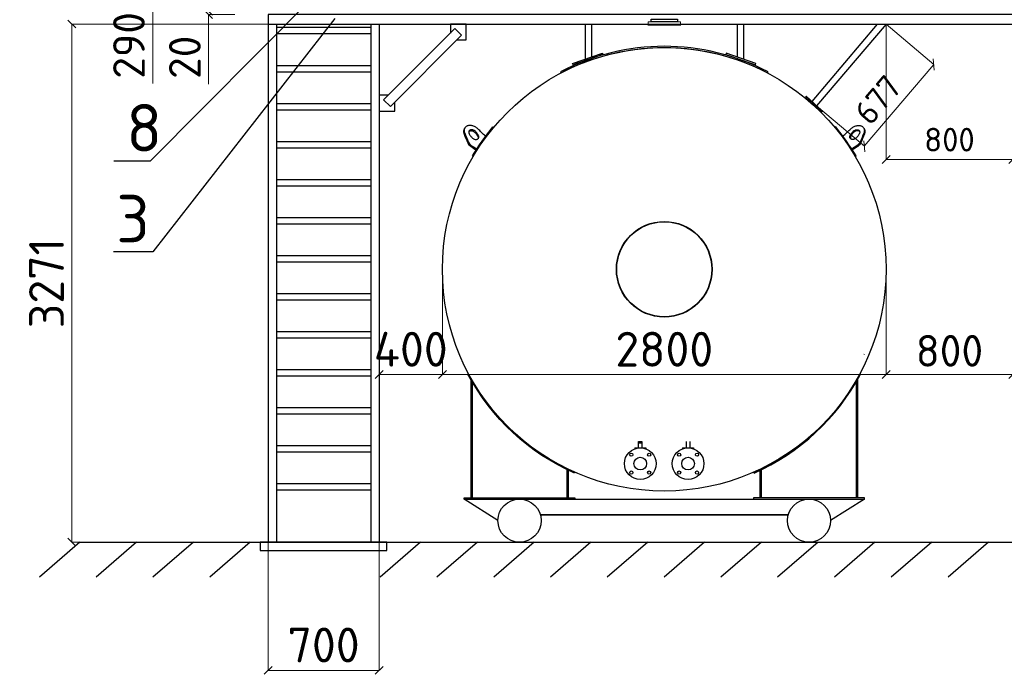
# Model space of a CAD drawing. Header units: millimetres. Extents: x -34827 to 118056, y 11959 to 116489.
# Tile 5 of 105: x -28879 to -22665, y 85138 to 89270. Entities that reach past the tile are written whole.
import ezdxf
from ezdxf import colors
from ezdxf.entities.mleader import LeaderData, LeaderLine
from ezdxf.math import Vec2, Vec3

# ---------------------------------------------------------------- set-up
doc = ezdxf.new("R2010")
doc.units = ezdxf.units.MM
doc.linetypes.add('K5LT32775', pattern=[0])
for name, color, linetype in [('SV-DIM-MECH', 7, 'Continuous'), ('Основные', 7, 'Continuous'), ('Резервуар', 7, 'Continuous')]:
    doc.layers.add(name, color=color, linetype=linetype)
doc.layers.add('Размеры', color=7, linetype='Continuous', lineweight=15)
doc.styles.get("Standard").update_dxf_attribs({"font": 'isocpeur.ttf'})
doc.styles.add('Геннадий 1000', font='isocpeur.ttf', dxfattribs={"height": 300})
doc.dimstyles.new('Размер 1000', dxfattribs={"dimtxt": 300, "dimasz": 50, "dimexe": 0.18, "dimexo": 0.0625, "dimgap": 50, "dimtad": 1, "dimdec": 0, "dimrnd": 1, "dimzin": 0, "dimdsep": 46, "dimtxsty": 'Standard', "dimblk": 'OBLIQUE', "dimcen": -0.09, "dimclrd": 5, "dimclre": 5, "dimclrt": 5, "dimadec": 0, "dimazin": 0, "dimtfac": 1, "dimtdec": 0, "dimtofl": 0, "dimtmove": 0, "dimatfit": 3, "dimldrblk": 'OBLIQUE', "dimfxl": 1, "dimtolj": 1, "dimtzin": 0, "dimlwd": 13, "dimlwe": 13, "dimarcsym": 0})

# ---------------------------------------------------------------- blocks, each defined once
blk = doc.blocks.new('_Oblique')
at = {"color": 0, "linetype": 'ByBlock', "lineweight": -2}
blk.add_line((-0.5, -0.5), (0.5, 0.5), dxfattribs=at)
blk = doc.blocks.new('*D236')
at = {"layer": 'Defpoints', "color": 0, "transparency": 16777216}
for p in [(-26211.3657129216, 87694.69523416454), (-23411.36571292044, 87694.69523416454), (-23411.36571292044, 87030.05130912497)]:
    blk.add_point(p, dxfattribs=at)
at = {"layer": 'Размеры', "color": 5, "lineweight": 13, "transparency": 16777216}
for p, q in [((-26211.3657129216, 87694.63273416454), (-26211.3657129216, 87029.87130912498)), ((-23411.36571292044, 87694.63273416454), (-23411.36571292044, 87029.87130912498)), ((-26211.3657129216, 87030.05130912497), (-23411.36571292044, 87030.05130912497))]:
    blk.add_line(p, q, dxfattribs=at)
at = {"layer": 'Размеры', "color": 5, "lineweight": 13, "transparency": 16777216, "xscale": 50, "yscale": 50, "zscale": 50, "rotation": 180}
blk.add_blockref('_Oblique', (-26211.3657129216, 87030.05130912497), dxfattribs=at)
at = {"layer": 'Размеры', "color": 5, "lineweight": 13, "transparency": 16777216, "xscale": 50, "yscale": 50, "zscale": 50}
blk.add_blockref('_Oblique', (-23411.36571292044, 87030.05130912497), dxfattribs=at)
at = {"layer": 'Размеры', "color": 5, "transparency": 16777216, "insert": (-24811.36571292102, 87190.05130912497), "char_height": 220, "attachment_point": 5}
blk.add_mtext('\\A1;2800', dxfattribs=at)
blk = doc.blocks.new('*D166')
at = {"layer": 'Defpoints', "color": 0, "transparency": 16777216}
for p in [(-26211.36571292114, 87694.69523416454), (-26611.36571292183, 87607.18382189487), (-26611.36571292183, 87030.05130912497)]:
    blk.add_point(p, dxfattribs=at)
at = {"layer": 'Размеры', "color": 5, "lineweight": 13, "transparency": 16777216}
for p, q in [((-26211.36571292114, 87694.63273416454), (-26211.36571292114, 87029.87130912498)), ((-26611.36571292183, 87607.12132189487), (-26611.36571292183, 87029.87130912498)), ((-26211.36571292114, 87030.05130912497), (-26611.36571292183, 87030.05130912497))]:
    blk.add_line(p, q, dxfattribs=at)
at = {"layer": 'Размеры', "color": 5, "lineweight": 13, "transparency": 16777216, "xscale": 50, "yscale": 50, "zscale": 50, "rotation": 180}
blk.add_blockref('_Oblique', (-26611.36571292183, 87030.05130912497), dxfattribs=at)
at = {"layer": 'Размеры', "color": 5, "lineweight": 13, "transparency": 16777216, "xscale": 50, "yscale": 50, "zscale": 50}
blk.add_blockref('_Oblique', (-26211.36571292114, 87030.05130912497), dxfattribs=at)
at = {"layer": 'Размеры', "color": 5, "transparency": 16777216, "insert": (-26411.36571292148, 87190.05130912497), "char_height": 220, "attachment_point": 5}
blk.add_mtext('\\A1;400', dxfattribs=at)
blk = doc.blocks.new('*D167')
at = {"layer": 'Defpoints', "color": 0, "transparency": 16777216}
for p in [(-27311.36571292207, 85971.68382189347), (-26611.36571292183, 85971.68382189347), (-26611.36571292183, 85163.26336462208)]:
    blk.add_point(p, dxfattribs=at)
at = {"layer": 'Размеры', "color": 5, "lineweight": 13, "transparency": 16777216}
for p, q in [((-27311.36571292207, 85971.62132189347), (-27311.36571292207, 85163.08336462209)), ((-26611.36571292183, 85971.62132189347), (-26611.36571292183, 85163.08336462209)), ((-27311.36571292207, 85163.26336462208), (-26611.36571292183, 85163.26336462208))]:
    blk.add_line(p, q, dxfattribs=at)
at = {"layer": 'Размеры', "color": 5, "lineweight": 13, "transparency": 16777216, "xscale": 50, "yscale": 50, "zscale": 50, "rotation": 180}
blk.add_blockref('_Oblique', (-27311.36571292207, 85163.26336462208), dxfattribs=at)
at = {"layer": 'Размеры', "color": 5, "lineweight": 13, "transparency": 16777216, "xscale": 50, "yscale": 50, "zscale": 50}
blk.add_blockref('_Oblique', (-26611.36571292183, 85163.26336462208), dxfattribs=at)
at = {"layer": 'Размеры', "color": 5, "transparency": 16777216, "insert": (-26961.36571292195, 85323.26336462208), "char_height": 220, "attachment_point": 5}
blk.add_mtext('\\A1;700', dxfattribs=at)
blk = doc.blocks.new('_None')
blk = doc.blocks.new('*D170')
at = {"layer": 'Defpoints', "color": 0, "transparency": 16777216}
for p in [(-27143.01890342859, 89687.68382189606), (-28039.80934742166, 89397.6838218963), (-27271.36571292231, 89397.6838218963)]:
    blk.add_point(p, dxfattribs=at)
at = {"layer": 'Размеры', "color": 5, "lineweight": 13, "transparency": 16777216}
for p, q in [((-27143.08140342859, 89687.68382189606), (-28039.98934742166, 89687.68382189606)), ((-28039.80934742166, 89687.68382189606), (-28039.80934742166, 89397.6838218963)), ((-27271.42821292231, 89397.6838218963), (-28039.98934742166, 89397.6838218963)), ((-28039.80934742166, 89397.6838218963), (-28039.80934742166, 88867.68382189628))]:
    blk.add_line(p, q, dxfattribs=at)
at = {"layer": 'Размеры', "color": 5, "lineweight": 13, "transparency": 16777216, "xscale": 50, "yscale": 50, "zscale": 50}
for p, rotation in [((-28039.80934742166, 89687.68382189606), 90), ((-28039.80934742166, 89397.6838218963), 270)]:
    blk.add_blockref('_Oblique', p, dxfattribs=dict(at, rotation=rotation))
at = {"layer": 'Размеры', "color": 5, "transparency": 16777216, "insert": (-28189.80934742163, 89107.68382189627), "char_height": 200, "attachment_point": 5, "rotation": 90}
blk.add_mtext('\\A1;290', dxfattribs=at)
blk = doc.blocks.new('*D171')
at = {"color": 5, "lineweight": 13, "transparency": 16777216}
for p, q in [((-27311.42821292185, 89242.68382189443), (-28550.39482981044, 89242.68382189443)), ((-28550.21482981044, 89242.68382189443), (-28550.21482981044, 85971.6838218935)), ((-27311.42821292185, 85971.6838218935), (-28550.39482981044, 85971.6838218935))]:
    blk.add_line(p, q, dxfattribs=at)
at = {"layer": 'Defpoints', "color": 0, "transparency": 16777216}
for p in [(-27311.36571292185, 89242.68382189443), (-28550.21482981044, 85971.6838218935), (-27311.36571292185, 85971.6838218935)]:
    blk.add_point(p, dxfattribs=at)
at = {"color": 5, "lineweight": 13, "transparency": 16777216, "xscale": 50, "yscale": 50, "zscale": 50}
for p, rotation in [((-28550.21482981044, 89242.68382189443), 90), ((-28550.21482981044, 85971.6838218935), 270)]:
    blk.add_blockref('_Oblique', p, dxfattribs=dict(at, rotation=rotation))
at = {"color": 5, "transparency": 16777216, "insert": (-28710.21482981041, 87607.18382189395), "char_height": 220, "attachment_point": 5, "rotation": 90}
blk.add_mtext('\\A1;3271', dxfattribs=at)
blk = doc.blocks.new('*D196')
at = {"layer": 'Defpoints', "color": 0, "transparency": 16777216}
for p in [(-27687.05939879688, 89302.6838218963), (-27522.27713933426, 89322.6838218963), (-27522.27713933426, 89302.6838218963)]:
    blk.add_point(p, dxfattribs=at)
at = {"layer": 'SV-DIM-MECH', "color": 5, "lineweight": 13, "transparency": 16777216}
for p, q in [((-27687.05939879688, 89322.6838218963), (-27687.05939879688, 89372.6838218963)), ((-27522.33963933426, 89322.6838218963), (-27687.23939879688, 89322.6838218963)), ((-27522.33963933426, 89302.6838218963), (-27687.23939879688, 89302.6838218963)), ((-27687.05939879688, 89302.6838218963), (-27687.05939879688, 88862.6838218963))]:
    blk.add_line(p, q, dxfattribs=at)
at = {"layer": 'SV-DIM-MECH', "color": 5, "lineweight": 13, "transparency": 16777216, "xscale": 50, "yscale": 50, "zscale": 50}
for p, rotation in [((-27687.05939879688, 89322.6838218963), 270), ((-27687.05939879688, 89302.6838218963), 90)]:
    blk.add_blockref('_Oblique', p, dxfattribs=dict(at, rotation=rotation))
at = {"layer": 'SV-DIM-MECH', "color": 5, "transparency": 16777216, "insert": (-27837.05939879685, 89032.68382189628), "char_height": 200, "attachment_point": 5, "rotation": 90}
blk.add_mtext('\\A1;20', dxfattribs=at)
blk = doc.blocks.new('*D251')
at = {"layer": 'Defpoints', "color": 0, "transparency": 16777216}
for p in [(-23411.36571292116, 87694.69523416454), (-22611.36571292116, 87694.69523416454), (-22611.36571292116, 87030.05130912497)]:
    blk.add_point(p, dxfattribs=at)
at = {"layer": 'SV-DIM-MECH', "color": 5, "lineweight": 13, "transparency": 16777216}
for p, q in [((-23411.36571292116, 87694.63273416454), (-23411.36571292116, 87029.87130912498)), ((-22611.36571292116, 87694.63273416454), (-22611.36571292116, 87029.87130912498)), ((-23411.36571292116, 87030.05130912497), (-22611.36571292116, 87030.05130912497))]:
    blk.add_line(p, q, dxfattribs=at)
at = {"layer": 'SV-DIM-MECH', "color": 5, "lineweight": 13, "transparency": 16777216, "xscale": 50, "yscale": 50, "zscale": 50, "rotation": 180}
blk.add_blockref('_Oblique', (-23411.36571292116, 87030.05130912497), dxfattribs=at)
at = {"layer": 'SV-DIM-MECH', "color": 5, "lineweight": 13, "transparency": 16777216, "xscale": 50, "yscale": 50, "zscale": 50}
blk.add_blockref('_Oblique', (-22611.36571292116, 87030.05130912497), dxfattribs=at)
at = {"layer": 'SV-DIM-MECH', "color": 5, "transparency": 16777216, "insert": (-23011.36571292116, 87180.05130912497), "char_height": 200, "attachment_point": 5}
blk.add_mtext('\\A1;800', dxfattribs=at)
blk = doc.blocks.new('*D234')
at = {"layer": 'Defpoints', "color": 0, "transparency": 16777216}
for p in [(-23411.36571292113, 89242.68382189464), (-23110.42956208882, 88987.21312652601), (-23849.60264299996, 88726.45500472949)]:
    blk.add_point(p, dxfattribs=at)
at = {"layer": 'SV-DIM-MECH', "color": 5, "lineweight": 13, "transparency": 16777216}
for p, q in [((-23411.31806632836, 89242.64337375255), (-23110.29233990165, 88987.09663587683)), ((-23548.66649216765, 88470.98430936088), (-23110.42956208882, 88987.21312652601)), ((-23849.5549964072, 88726.4145565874), (-23548.52926998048, 88470.86781871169))]:
    blk.add_line(p, q, dxfattribs=at)
at = {"layer": 'SV-DIM-MECH', "color": 5, "lineweight": 13, "transparency": 16777216, "xscale": 50, "yscale": 50, "zscale": 50}
for p, rotation in [((-23110.42956208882, 88987.21312652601), 49.67140919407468), ((-23548.66649216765, 88470.98430936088), 229.6714091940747)]:
    blk.add_blockref('_Oblique', p, dxfattribs=dict(at, rotation=rotation))
at = {"layer": 'SV-DIM-MECH', "color": 5, "transparency": 16777216, "insert": (-23463.62113149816, 88764.31352193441), "char_height": 150, "attachment_point": 5, "rotation": 49.671409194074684}
blk.add_mtext('\\A1;677', dxfattribs=at)
blk = doc.blocks.new('*D235')
at = {"layer": 'Defpoints', "color": 0, "transparency": 16777216}
for p in [(-23411.36571292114, 89242.68382189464), (-22611.3657129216, 89242.68382189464), (-22611.3657129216, 88387.81261419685)]:
    blk.add_point(p, dxfattribs=at)
at = {"layer": 'SV-DIM-MECH', "color": 5, "lineweight": 13, "transparency": 16777216}
for p, q in [((-23411.36571292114, 89242.62132189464), (-23411.36571292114, 88387.63261419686)), ((-22611.3657129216, 89242.62132189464), (-22611.3657129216, 88387.63261419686)), ((-23411.36571292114, 88387.81261419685), (-22611.3657129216, 88387.81261419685))]:
    blk.add_line(p, q, dxfattribs=at)
at = {"layer": 'SV-DIM-MECH', "color": 5, "lineweight": 13, "transparency": 16777216, "xscale": 50, "yscale": 50, "zscale": 50, "rotation": 180}
blk.add_blockref('_Oblique', (-23411.36571292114, 88387.81261419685), dxfattribs=at)
at = {"layer": 'SV-DIM-MECH', "color": 5, "lineweight": 13, "transparency": 16777216, "xscale": 50, "yscale": 50, "zscale": 50}
blk.add_blockref('_Oblique', (-22611.3657129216, 88387.81261419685), dxfattribs=at)
at = {"layer": 'SV-DIM-MECH', "color": 5, "transparency": 16777216, "insert": (-23011.36571292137, 88512.81261419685), "char_height": 150, "attachment_point": 5}
blk.add_mtext('\\A1;800', dxfattribs=at)

msp = doc.modelspace()

# ---------------------------------------------------------------- linework, layer by layer
at = {"lineweight": 30}
for p, q in [((-27311.36571292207, 89242.6838218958), (-27311.36571292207, 85971.68382189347)), ((-27259.36571292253, 89242.6838218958), (-27259.3657129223, 85971.68382189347)), ((-26663.3657129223, 89242.6838218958), (-26663.36571292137, 85971.68382189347)), ((-26611.36571292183, 89242.6838218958), (-26611.36571292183, 85971.68382189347)), ((-23467.93425541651, 89242.68382189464), (-23878.992567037, 88753.63362318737)), ((-23411.3657129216, 89242.68382189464), (-23849.60264299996, 88726.4550047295)), ((-27259.3657129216, 89221.78082426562), (-26663.36571292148, 89221.78082426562)), ((-27259.3657129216, 89181.78082426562), (-26663.36571292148, 89181.78082426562)), ((-27259.3657129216, 88981.78082426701), (-26663.36571292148, 88981.78082426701)), ((-27259.3657129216, 88941.78082426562), (-26663.36571292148, 88941.78082426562)), ((-27259.3657129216, 88741.78082426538), (-26663.36571292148, 88741.78082426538)), ((-23920.4937313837, 88781.18319373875), (-23819.35382886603, 88687.65308396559)), ((-23920.26555149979, 88780.97218216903), (-23914.63937639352, 88786.5983572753)), ((-23914.86755627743, 88786.80936884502), (-23813.72765375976, 88693.2792590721)), ((-27259.3657129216, 88701.78082426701), (-26663.36571292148, 88701.78082426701)), ((-23819.35382886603, 88687.65308396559), (-23813.72765375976, 88693.2792590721)), ((-27259.3657129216, 88501.78082426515), (-26663.36571292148, 88501.78082426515)), ((-27259.3657129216, 88461.78082426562), (-26663.36571292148, 88461.78082426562)), ((-27259.3657129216, 88261.78082426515), (-26663.36571292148, 88261.78082426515)), ((-27259.3657129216, 88221.78082426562), (-26663.36571292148, 88221.78082426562)), ((-27259.3657129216, 88021.78082426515), (-26663.36571292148, 88021.78082426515)), ((-27259.3657129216, 87981.78082426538), (-26663.36571292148, 87981.78082426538)), ((-27259.3657129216, 87781.78082426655), (-26663.36571292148, 87781.78082426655)), ((-27259.3657129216, 87741.78082426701), (-26663.36571292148, 87741.78082426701)), ((-27259.3657129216, 87541.78082426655), (-26663.36571292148, 87541.78082426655)), ((-27259.3657129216, 87501.78082426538), (-26663.36571292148, 87501.78082426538)), ((-27259.3657129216, 87301.78082426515), (-26663.36571292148, 87301.78082426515)), ((-27259.3657129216, 87261.78082426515), (-26663.36571292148, 87261.78082426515)), ((-27259.3657129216, 87061.78082426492), (-26663.36571292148, 87061.78082426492)), ((-27259.3657129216, 87021.78082426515), (-26663.36571292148, 87021.78082426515)), ((-27259.3657129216, 86821.78082426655), (-26663.36571292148, 86821.78082426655)), ((-27259.3657129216, 86781.78082426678), (-26663.36571292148, 86781.78082426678)), ((-27259.3657129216, 86581.78082426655), (-26663.36571292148, 86581.78082426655)), ((-27259.3657129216, 86541.78082426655), (-26663.36571292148, 86541.78082426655)), ((-27259.3657129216, 86341.78082426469), (-26663.36571292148, 86341.78082426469)), ((-27259.3657129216, 86301.78082426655), (-26663.36571292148, 86301.78082426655))]:
    msp.add_line(p, q, dxfattribs=at)
for points in [[(-18711.3657129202, 89302.6838218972), (-27311.36571292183, 89302.68382189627), (-27311.36571292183, 89242.6838218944), (-18711.3657129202, 89242.68382189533)], [(-28499.80032581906, 85971.68382189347), (-28755.30899148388, 85750.62507564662)], [(-28141.36706616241, 85971.68382189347), (-28396.87573182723, 85750.62507564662)], [(-27782.93380650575, 85971.68382189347), (-28038.44247216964, 85750.62507564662)], [(-27424.50054684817, 85971.68382189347), (-27680.00921251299, 85750.62507564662)], [(-26349.20076787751, 85971.68382189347), (-26604.70943354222, 85750.62507564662)], [(-25990.76750822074, 85971.68382189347), (-26246.27617388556, 85750.62507564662)], [(-25632.33424856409, 85971.68382189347), (-25887.84291422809, 85750.62507564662)], [(-25273.90098890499, 85971.6838218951), (-25529.40965457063, 85750.62507564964)], [(-24915.46772924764, 85971.6838218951), (-25170.97639491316, 85750.62507564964)], [(-24557.03446959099, 85971.6838218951), (-24812.54313525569, 85750.62507564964)], [(-24198.60120993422, 85971.6838218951), (-24454.10987559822, 85750.62507564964)], [(-23840.16795027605, 85971.6838218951), (-24095.67661594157, 85750.62507564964)], [(-23481.7346906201, 85971.6838218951), (-23737.2433562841, 85750.62507564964)], [(-23123.30143096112, 85971.68382189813), (-23378.81009662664, 85750.62507565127)], [(-22764.86817130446, 85971.68382189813), (-23020.37683696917, 85750.62507565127)]]:
    msp.add_lwpolyline(points, dxfattribs=at)
at = {"color": 6}
msp.add_lwpolyline([(-24911.36571291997, 89240.57255476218), (-24911.36571291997, 89234.58111377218)], dxfattribs=at)
msp.add_lwpolyline([(-24894.69904951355, 89272.21782390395), (-24728.03238284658, 89272.21782390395), (-24728.03238284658, 89255.55115723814), (-24894.69904951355, 89255.55115723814)], close=True, dxfattribs=at)
msp.add_lwpolyline([(-26561.36571292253, 85919.68382189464), (-26561.36571292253, 85971.68382189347), (-27361.36571292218, 85971.68382189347), (-27361.36571292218, 85919.68382189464)], close=True)
at = {"layer": 'Размеры', "lineweight": 30}
for points in [[(-26118.93930605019, 89142.6838218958), (-26061.36571292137, 89142.6838218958), (-26061.36571292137, 89242.6838218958), (-26161.36571292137, 89242.6838218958), (-26161.36571292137, 89185.1102287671)], [(-26553.79211979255, 88792.6838218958), (-26611.36571292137, 88792.6838218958), (-26611.36571292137, 88692.6838218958), (-26511.36571292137, 88692.6838218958), (-26511.36571292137, 88750.25741502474)]]:
    msp.add_lwpolyline(points, dxfattribs=at)
msp.add_lwpolyline([(-26090.15250948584, 89171.47061846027), (-26540.15250948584, 88721.47061846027), (-26582.5789163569, 88763.89702533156), (-26132.5789163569, 89213.89702533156)], close=True, dxfattribs=at)
at = {"layer": 'Резервуар', "color": 6, "linetype": 'K5LT32775', "lineweight": 20}
for p, q in [((-24709.01193260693, 89255.55115723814), (-24913.71949975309, 89255.55115723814)), ((-24913.71949975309, 89240.57255476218), (-24913.71949975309, 89255.55115723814)), ((-24709.01193260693, 89240.57255476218), (-24913.71949975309, 89240.57255476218)), ((-24888.25587554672, 89240.57255476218), (-24885.26015505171, 89237.57683426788)), ((-24888.25587554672, 89234.58111377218), (-24885.26015505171, 89237.57683426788)), ((-24885.26015505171, 89237.57683426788), (-24737.47127730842, 89237.57683426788)), ((-24734.47555681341, 89240.57255476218), (-24737.47127730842, 89237.57683426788)), ((-24734.47555681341, 89234.58111377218), (-24737.47127730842, 89237.57683426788)), ((-24709.01193260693, 89240.57255476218), (-24709.01193260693, 89255.55115723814)), ((-24913.71949975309, 89234.58111377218), (-24709.01193260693, 89234.58111377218)), ((-24913.71949975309, 89234.58111377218), (-24913.71949975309, 89232.6838218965)), ((-24709.01193260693, 89234.58111377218), (-24709.01193260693, 89232.6838218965)), ((-23548.02168282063, 87156.78252528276), (-23551.62095356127, 87158.51447032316)), ((-23551.3869881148, 87159.00092989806), (-23547.78704890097, 87157.27037474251))]:
    msp.add_line(p, q, dxfattribs=at)
at = {"layer": 'Резервуар', "color": 6, "linetype": 'K5LT32775', "lineweight": 30}
for p, q in [((-26032.62106242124, 87000.41074060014), (-26032.62106242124, 86252.67240962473)), ((-26024.63247468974, 86986.46229545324), (-26024.63247468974, 86252.67240962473)), ((-25425.4883948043, 86429.91160401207), (-25425.4883948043, 86252.67240962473)), ((-25417.49980707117, 86426.06235054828), (-25417.49980707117, 86252.67240962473)), ((-24205.23161876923, 86252.67240962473), (-24205.23161876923, 86426.06235054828)), ((-24197.24303103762, 86252.67240962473), (-24197.24303103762, 86429.91160401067))]:
    msp.add_line(p, q, dxfattribs=at)
at = {"layer": 'Резервуар', "color": 6}
for p, q in [((-24998.08855524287, 86568.19252019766), (-24928.18841258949, 86568.19252019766)), ((-24998.08855524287, 86568.19252019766), (-24998.08855524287, 86561.73861787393)), ((-24928.18841258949, 86568.19252019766), (-24928.18841258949, 86561.73861787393)), ((-24696.00163866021, 86568.19252019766), (-24626.10149600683, 86568.19252019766)), ((-24696.00163866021, 86568.19252019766), (-24696.00163866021, 86561.73861787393)), ((-24626.10149600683, 86568.19252019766), (-24626.10149600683, 86561.73861787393))]:
    msp.add_line(p, q, dxfattribs=at)
at = {"layer": 'Резервуар', "color": 6, "lineweight": 30}
for p, q in [((-24973.12421858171, 86568.19252019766), (-24973.12421858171, 86608.19252019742)), ((-24973.12421858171, 86608.19252019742), (-24953.12421858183, 86608.19252019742)), ((-24973.12421858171, 86600.19252019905), (-24953.12421858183, 86600.19252019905)), ((-24953.12421858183, 86608.19252019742), (-24953.12421858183, 86568.19252019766)), ((-24671.03730199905, 86568.19252019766), (-24671.03730199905, 86608.19252019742)), ((-24651.03730199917, 86608.19252019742), (-24651.03730199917, 86568.19252019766))]:
    msp.add_line(p, q, dxfattribs=at)
at = {"layer": 'Резервуар', "lineweight": 30}
msp.add_line((-28499.80032581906, 85971.68382189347), (-17368.26979003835, 85971.68382189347), dxfattribs=at)
for points in [[(-25310.65244615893, 89242.6838218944), (-25310.65244615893, 89020.03255711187)], [(-25270.70950750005, 89242.6838218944), (-25270.70950750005, 89033.95375021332)], [(-24352.02191834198, 89242.6838218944), (-24352.02191834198, 89033.95375021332)], [(-24312.07897968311, 89242.6838218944), (-24312.07897968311, 89020.03255711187)], [(-25386.6676713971, 88985.10056345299), (-25389.82444778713, 88992.43897586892), (-25201.23561238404, 89058.16727936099), (-25199.14732797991, 89050.45646862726), (-25386.6676713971, 88985.10056345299)], [(-24236.06375444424, 88985.10056345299), (-24232.90697805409, 88992.43897586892), (-24421.4958134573, 89058.16727936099), (-24423.58409786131, 89050.45646862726), (-24236.06375444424, 88985.10056345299)]]:
    msp.add_lwpolyline(points, dxfattribs=at)
at = {"layer": 'Резервуар', "color": 6}
msp.add_lwpolyline([(-24160.02066409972, 88933.94889156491), (-24156.53131562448, 88940.58775044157, 0.2467913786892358), (-25466.20011021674, 88940.58775044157), (-25462.7107617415, 88933.94889156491, -0.2467913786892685)], format="xyb", close=True, dxfattribs=at)
for points in [[(-26016.60764017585, 88407.0096989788), (-26022.14189627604, 88410.28052003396, -0.03552760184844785), (-25893.30741919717, 88593.33851338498), (-25888.33037553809, 88589.20466143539)], [(-23606.12379218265, 88407.0096989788), (-23600.58953608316, 88410.28052003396, 0.03552760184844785), (-23729.42401316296, 88593.33851338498), (-23734.40105682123, 88589.20466143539)], [(-25375.65313007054, 86413.45376166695), (-25378.07150471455, 86407.96272678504, -0.1685574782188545), (-26050.37563814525, 87032.81914686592), (-26046.21054529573, 87035.02998575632), (-26050.37563814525, 87032.81914686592)], [(-24247.0782957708, 86413.45376166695), (-24244.65992112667, 86407.96272678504, 0.1685574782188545), (-23572.35578769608, 87032.81914686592), (-23576.5208805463, 87035.02998575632), (-23572.35578769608, 87032.81914686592)]]:
    msp.add_lwpolyline(points, format="xyb", dxfattribs=at)
at = {"layer": 'Резервуар', "color": 6, "linetype": 'K5LT32775', "lineweight": 30}
for points in [[(-23590.11036341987, 86252.67240962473), (-23590.11036341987, 86473.54908087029), (-23590.11036341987, 87000.41074060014)], [(-23598.09895115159, 86252.67240962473), (-23598.09895115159, 86480.03590091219), (-23598.09895115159, 86986.46229545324)], [(-26074.56114801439, 86244.68382189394), (-26074.56114801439, 86252.67240962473), (-25375.55972147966, 86252.67240962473), (-25375.55972147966, 86244.68382189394)], [(-23548.17027782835, 86244.68382189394), (-23548.17027782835, 86252.67240962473), (-24247.17170436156, 86252.67240962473), (-24247.17170436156, 86244.68382189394)]]:
    msp.add_lwpolyline(points, dxfattribs=at)
at = {"layer": 'Резервуар', "color": 6, "lineweight": 30}
for points in [[(-25861.56006204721, 86108.50279971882), (-25861.56006204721, 86108.50279971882), (-26074.56114801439, 86244.68382189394), (-23548.17027782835, 86244.68382189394), (-23761.17136379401, 86108.50279971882), (-23761.17136379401, 86108.50279971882)], [(-25593.32181041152, 86144.63175341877), (-25593.32181041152, 86144.63175341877), (-24029.21489360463, 86144.6317534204), (-24029.21489360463, 86144.6317534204), (-25593.32181041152, 86144.63175341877)]]:
    msp.add_lwpolyline(points, dxfattribs=at)
for centre, radius in [((-24811.36571292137, 87694.69523416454), 1400.000000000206), ((-24811.36571292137, 87694.69523416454), 300.0000000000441), ((-24963.13848391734, 86468.04500808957), 100.0000000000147), ((-24661.05156733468, 86468.04500808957), 100.0000000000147), ((-25019.6263294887, 86524.53285366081), 10.00000000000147), ((-24963.13848391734, 86468.04500808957), 40.00000000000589), ((-24906.65063834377, 86524.53285366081), 10.00000000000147), ((-24717.53941290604, 86524.53285366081), 10.00000000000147), ((-24661.05156733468, 86468.04500808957), 40.00000000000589), ((-24604.56372176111, 86524.53285366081), 10.00000000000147), ((-25019.6263294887, 86411.55716251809), 10.00000000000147), ((-24906.65063834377, 86411.55716251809), 10.00000000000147), ((-24717.53941290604, 86411.55716251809), 10.00000000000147), ((-24604.56372176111, 86411.55716251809), 10.00000000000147), ((-25724.86571292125, 86108.1838218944), 136.5000000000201), ((-23897.6709910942, 86108.183821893), 136.5000000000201)]:
    msp.add_circle(centre, radius, dxfattribs=at)
at = {"layer": 'Резервуар', "color": 6}
msp.add_circle((-24811.36571292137, 87694.69523416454), 302.0000000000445, dxfattribs=at)
for points, knots in [([(-26071.7333132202, 88583.05871173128), (-26072.26656924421, 88582.57821872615), (-26073.51943055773, 88581.4493217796), (-26075.41073537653, 88577.70430796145), (-26077.6106864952, 88572.10849967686), (-26078.36568714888, 88564.30062364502), (-26077.51302324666, 88556.08867063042), (-26075.63192283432, 88550.77201026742), (-26074.66141670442, 88548.02901396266), (-26067.14248488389, 88529.57463184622), (-26059.62355306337, 88511.12024972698), (-26052.10462124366, 88492.66586761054), (-26049.76327806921, 88488.28809865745), (-26045.07684082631, 88479.525547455), (-26037.10610481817, 88473.59112442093), (-26033.11754703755, 88470.62153803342), (-26021.04305864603, 88462.72389961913), (-26008.96857025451, 88454.82626120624), (-25998.64086026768, 88448.07114939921)], [0, 0, 0, 0, 0.02137420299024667, 0.05021773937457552, 0.1241548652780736, 0.2011757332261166, 0.2828193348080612, 0.3698346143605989, 0.3698346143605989, 0.3698346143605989, 1.369834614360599, 1.369834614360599, 1.369834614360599, 1.516792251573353, 1.663985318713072, 1.663985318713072, 1.663985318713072, 2.663985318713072, 2.663985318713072, 2.663985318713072, 2.663985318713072]), ([(-25939.08944605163, 88534.42635218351), (-25955.9945024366, 88550.35637130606), (-25972.2937227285, 88565.8381563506), (-25988.59294301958, 88581.31994139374), (-25991.24514289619, 88583.6312285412), (-25996.49462867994, 88588.20594748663), (-26005.35430864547, 88593.65178994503), (-26014.59609501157, 88597.916225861), (-26024.08937006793, 88600.81858611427), (-26033.51076200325, 88602.2872986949), (-26042.56896136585, 88602.26294729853), (-26050.97659478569, 88600.73546412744), (-26058.46253579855, 88597.73064073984), (-26064.76503746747, 88593.3240512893), (-26068.66827159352, 88588.77161455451), (-26071.63025708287, 88583.6985918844), (-26073.70618305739, 88577.99730347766), (-26074.50489129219, 88570.22659959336), (-26073.63973011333, 88562.00401797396), (-26071.76041157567, 88556.68887304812), (-26070.79082475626, 88553.94665859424), (-26063.27189293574, 88535.49227647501), (-26055.75296111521, 88517.03789435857), (-26048.23402929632, 88498.58351223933), (-26045.89268612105, 88494.20574328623), (-26041.20624887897, 88485.44319208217), (-26033.23551287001, 88479.50876905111), (-26029.24695508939, 88476.5391826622), (-26017.17246669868, 88468.64154425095), (-26005.09797830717, 88460.74390583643), (-25994.8089489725, 88454.01409413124)], [0, 0, 0, 0, 1, 1, 1, 1.105385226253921, 1.208588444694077, 1.310678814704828, 1.410065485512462, 1.505394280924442, 1.595698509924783, 1.680556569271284, 1.760242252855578, 1.835822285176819, 1.909112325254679, 1.937955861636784, 2.011892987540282, 2.088913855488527, 2.170557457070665, 2.257572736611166, 2.257572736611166, 2.257572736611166, 3.257572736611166, 3.257572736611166, 3.257572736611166, 3.404530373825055, 3.551723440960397, 3.551723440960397, 3.551723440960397, 4.551723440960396, 4.551723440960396, 4.551723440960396, 4.551723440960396]), ([(-23683.64198630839, 88534.42635218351), (-23666.7369299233, 88550.35637130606), (-23650.43770963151, 88565.8381563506), (-23634.1384893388, 88581.31994139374), (-23631.48628946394, 88583.6312285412), (-23626.23680368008, 88588.20594748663), (-23617.37712371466, 88593.65178994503), (-23608.13533734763, 88597.916225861), (-23598.64206229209, 88600.81858611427), (-23589.22067035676, 88602.2872986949), (-23580.16247099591, 88602.26294729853), (-23571.75483757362, 88600.73546412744), (-23564.26889656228, 88597.73064073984), (-23557.96639489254, 88593.3240512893), (-23554.06316076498, 88588.77161455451), (-23551.10117527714, 88583.6985918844), (-23549.02524930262, 88577.99730347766), (-23548.22654106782, 88570.22659959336), (-23549.09170224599, 88562.00401797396), (-23550.97102078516, 88556.68887304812), (-23551.94060760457, 88553.94665859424), (-23559.4595394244, 88535.49227647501), (-23566.97847124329, 88517.03789435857), (-23574.49740306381, 88498.58351223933), (-23576.83874623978, 88494.20574328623), (-23581.52518348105, 88485.44319208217), (-23589.4959194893, 88479.50876905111), (-23593.484477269, 88476.5391826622), (-23605.55896566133, 88468.64154425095), (-23617.63345405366, 88460.74390583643), (-23627.9224833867, 88454.01409413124)], [0, 0, 0, 0, 1, 1, 1, 1.105385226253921, 1.208588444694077, 1.310678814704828, 1.410065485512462, 1.505394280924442, 1.595698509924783, 1.680556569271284, 1.760242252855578, 1.835822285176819, 1.909112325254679, 1.937955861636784, 2.011892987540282, 2.088913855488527, 2.170557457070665, 2.257572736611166, 2.257572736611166, 2.257572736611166, 3.257572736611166, 3.257572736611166, 3.257572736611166, 3.404530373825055, 3.551723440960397, 3.551723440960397, 3.551723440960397, 4.551723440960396, 4.551723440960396, 4.551723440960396, 4.551723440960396]), ([(-23550.99811913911, 88583.05871173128), (-23550.46486311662, 88582.57821872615), (-23549.2120018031, 88581.4493217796), (-23547.32069698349, 88577.70430796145), (-23545.12074586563, 88572.10849967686), (-23544.36574521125, 88564.30062364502), (-23545.21840911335, 88556.08867063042), (-23547.099509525, 88550.77201026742), (-23548.07001565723, 88548.02901396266), (-23555.58894747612, 88529.57463184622), (-23563.10787929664, 88511.12024972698), (-23570.62681111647, 88492.66586761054), (-23572.96815429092, 88488.28809865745), (-23577.6545915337, 88479.525547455), (-23585.62532754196, 88473.59112442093), (-23589.61388532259, 88470.62153803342), (-23601.68837371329, 88462.72389961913), (-23613.7628621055, 88454.82626120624), (-23624.09057209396, 88448.07114939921)], [0, 0, 0, 0, 0.02137420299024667, 0.05021773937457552, 0.1241548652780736, 0.2011757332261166, 0.2828193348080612, 0.3698346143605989, 0.3698346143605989, 0.3698346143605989, 1.369834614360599, 1.369834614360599, 1.369834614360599, 1.516792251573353, 1.663985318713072, 1.663985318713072, 1.663985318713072, 2.663985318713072, 2.663985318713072, 2.663985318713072, 2.663985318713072])]:
    msp.add_open_spline(points, degree=3, knots=knots, dxfattribs=at)
for points in [[(-26040.26357427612, 88546.00217761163), (-26043.42819175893, 88551.73001946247), (-26044.98766005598, 88557.53657953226), (-26044.83815855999, 88563.0352897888), (-26042.75024831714, 88568.4849100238), (-26039.19727545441, 88571.9685195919), (-26034.32082395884, 88574.42920013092), (-26028.44554047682, 88575.45741541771), (-26021.96256825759, 88574.98471267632), (-26015.30350704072, 88573.04256179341), (-26008.91167957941, 88569.76026022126), (-26003.21261770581, 88565.35632509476), (-25998.37156800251, 88559.82268225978), (-25986.83938402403, 88543.4052021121), (-25983.67476653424, 88537.67736026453), (-25982.1152982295, 88531.87080019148), (-25982.1152982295, 88526.36802521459), (-25984.11331803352, 88521.54730260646), (-25987.90568282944, 88517.43886009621), (-25992.78213432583, 88514.97817955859), (-25998.65741781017, 88513.94996426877), (-26005.14039002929, 88514.4226670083), (-26011.79945124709, 88516.36481789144), (-26018.19127871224, 88519.6471194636), (-26023.89034058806, 88524.0510545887), (-26028.731390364, 88529.58469752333), (-26040.26357427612, 88546.00217761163)], [(-26044.4343434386, 88564.7951691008), (-26039.8068259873, 88567.90463752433), (-26034.19836537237, 88569.38319304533), (-26027.85690756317, 88569.37125460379), (-26021.20463106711, 88567.86961699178), (-26014.68440694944, 88564.97825077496), (-26008.73031496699, 88560.88964681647), (-26003.73874499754, 88555.87600131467), (-25990.70997597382, 88537.48755748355), (-25987.54535848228, 88531.75971563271), (-25985.98589017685, 88525.95315556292), (-25986.13539166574, 88520.45444530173), (-25986.55983708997, 88518.85150798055)], [(-23582.46785808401, 88546.00217761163), (-23579.30324059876, 88551.73001946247), (-23577.74377230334, 88557.53657953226), (-23577.89327380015, 88563.0352897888), (-23579.98118404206, 88568.4849100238), (-23583.53415690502, 88571.9685195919), (-23588.41060840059, 88574.42920013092), (-23594.28589188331, 88575.45741541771), (-23600.76886410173, 88574.98471267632), (-23607.4279253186, 88573.04256179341), (-23613.81975278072, 88569.76026022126), (-23619.51881465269, 88565.35632509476), (-23624.359864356, 88559.82268225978), (-23635.89204833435, 88543.4052021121), (-23639.05666582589, 88537.67736026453), (-23640.61613412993, 88531.87080019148), (-23640.61613412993, 88526.36802521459), (-23638.61811432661, 88521.54730260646), (-23634.82574953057, 88517.43886009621), (-23629.94929803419, 88514.97817955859), (-23624.07401455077, 88513.94996426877), (-23617.59104232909, 88514.4226670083), (-23610.93198111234, 88516.36481789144), (-23604.54015364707, 88519.6471194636), (-23598.84109177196, 88524.0510545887), (-23594.00004199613, 88529.58469752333), (-23582.46785808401, 88546.00217761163)], [(-23578.29708892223, 88564.7951691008), (-23582.92460637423, 88567.90463752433), (-23588.53306698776, 88569.38319304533), (-23594.87452479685, 88569.37125460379), (-23601.52680129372, 88567.86961699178), (-23608.04702541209, 88564.97825077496), (-23614.00111739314, 88560.88964681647), (-23618.99268736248, 88555.87600131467), (-23632.0214563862, 88537.48755748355), (-23635.18607387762, 88531.75971563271), (-23636.74554218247, 88525.95315556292), (-23636.59604069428, 88520.45444530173), (-23636.17159526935, 88518.85150798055)]]:
    msp.add_spline(points, degree=3, dxfattribs=at)

# ---------------------------------------------------------------- dimensions: what is measured, and where the dimension line sits
dim = msp.add_linear_dim(base=(-28550.21482981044, 85971.6838218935), p1=(-27311.36571292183, 89242.6838218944), p2=(-27311.36571292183, 85971.68382189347), angle=90, dimstyle='Размер 1000', override={"dimtxt": 220})
dim.commit()
dim.dimension.update_dxf_attribs({"geometry": '*D171', "text_midpoint": (-28710.21482981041, 87607.18382189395)})
at = {"layer": 'SV-DIM-MECH'}
dim = msp.add_linear_dim(base=(-27687.05939879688, 89302.6838218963), p1=(-27522.27713933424, 89322.68382189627), p2=(-27522.27713933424, 89302.68382189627), angle=90, dimstyle='Размер 1000', override={"dimtxt": 200}, dxfattribs=at)
dim.commit()
dim.dimension.update_dxf_attribs({"geometry": '*D196', "text_midpoint": (-27837.05939879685, 89032.68382189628)})
dim = msp.add_linear_dim(base=(-23110.42956208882, 88987.21312652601), p1=(-23849.60264299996, 88726.4550047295), p2=(-23411.36571292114, 89242.68382189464), angle=49.67140919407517, dimstyle='Размер 1000', override={"dimtxt": 150}, dxfattribs=at)
dim.commit()
dim.dimension.update_dxf_attribs({"geometry": '*D234', "text_midpoint": (-23368.32794596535, 88683.4172377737), "dimtype": 161})
dim = msp.add_aligned_dim(p1=(-23411.36571292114, 89242.68382189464), p2=(-22611.3657129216, 89242.68382189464), distance=-854.8712076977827, dimstyle='Размер 1000', override={"dimtxt": 150}, dxfattribs=at)
dim.commit()
dim.dimension.update_dxf_attribs({"geometry": '*D235', "text_midpoint": (-23011.36571292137, 88512.81261419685)})
dim = msp.add_linear_dim(base=(-22611.36571292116, 87030.05130912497), p1=(-23411.36571292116, 87694.69523416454), p2=(-22611.36571292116, 87694.69523416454), dimstyle='Размер 1000', override={"dimtxt": 200}, dxfattribs=at)
dim.commit()
dim.dimension.update_dxf_attribs({"geometry": '*D251', "text_midpoint": (-23011.36571292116, 87180.05130912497)})
at = {"layer": 'Размеры'}
dim = msp.add_linear_dim(base=(-28039.80934742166, 89397.6838218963), p1=(-27143.01890342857, 89687.68382189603), p2=(-27271.3657129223, 89397.68382189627), angle=90, dimstyle='Размер 1000', override={"dimtxt": 200}, dxfattribs=at)
dim.commit()
dim.dimension.update_dxf_attribs({"geometry": '*D170', "text_midpoint": (-28039.80934742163, 89107.68382189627), "dimtype": 160})
dim = msp.add_linear_dim(base=(-26611.36571292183, 87030.05130912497), p1=(-26211.36571292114, 87694.69523416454), p2=(-26611.36571292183, 87607.18382189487), dimstyle='Размер 1000', override={"dimtxt": 220}, dxfattribs=at)
dim.commit()
dim.dimension.update_dxf_attribs({"geometry": '*D166', "text_midpoint": (-26411.36571292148, 87030.05130912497), "dimtype": 160})
dim = msp.add_linear_dim(base=(-23411.36571292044, 87030.05130912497), p1=(-26211.3657129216, 87694.69523416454), p2=(-23411.36571292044, 87694.69523416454), dimstyle='Размер 1000', override={"dimtxt": 220}, dxfattribs=at)
dim.commit()
dim.dimension.update_dxf_attribs({"geometry": '*D236', "text_midpoint": (-24811.36571292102, 87190.05130912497)})
dim = msp.add_linear_dim(base=(-26611.36571292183, 85163.26336462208), p1=(-27311.36571292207, 85971.68382189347), p2=(-26611.36571292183, 85971.68382189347), text='700', dimstyle='Размер 1000', override={"dimtxt": 220}, dxfattribs=at)
dim.commit()
dim.dimension.update_dxf_attribs({"geometry": '*D167', "text_midpoint": (-26961.36571292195, 85323.26336462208)})

# ---------------------------------------------------------------- leaders
ml = msp.add_multileader_mtext('Standard')
ml.set_content('8', color=256, style='Геннадий 1000')
ml.set_leader_properties(color=5)
ml.set_arrow_properties(name='NONE')
ml.build(insert=Vec2(0, 0))
ml.multileader.update_dxf_attribs({"text_left_attachment_type": 6, "text_right_attachment_type": 6, "dogleg_length": 0.05, "arrow_head_size": 100})
ctx = ml.context
ctx.base_point, ctx.char_height, ctx.arrow_head_size, ctx.landing_gap_size, ctx.plane_origin = Vec3(-28206.78327713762, 88377.82269692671), 300, 100, 0, Vec3(-27044.82203954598, 89397.38403958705)
ctx.left_attachment, ctx.right_attachment = 6, 6
notes = []
notes.append((ctx, [(0, (1, 1, 0), (-28056.73327713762, 88377.82269692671), (-1, 0), 0.05, [(0, [(-27044.82203954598, 89397.38403958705)], 0, [])])]))
ctx.mtext.insert, ctx.mtext.flow_direction = Vec3(-28206.78327713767, 88737.82269692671), 5
at = {"layer": 'Основные'}
ml = msp.add_multileader_mtext('Standard', dxfattribs=at)
ml.set_content('3', color=256, style='Геннадий 1000')
ml.set_leader_properties(color=5)
ml.set_arrow_properties(name='NONE')
ml.build(insert=Vec2(0, 0))
ml.multileader.update_dxf_attribs({"text_left_attachment_type": 5, "text_right_attachment_type": 5, "dogleg_length": 0.5655466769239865, "arrow_head_size": 100})
ctx = ml.context
ctx.base_point, ctx.char_height, ctx.arrow_head_size, ctx.landing_gap_size, ctx.plane_origin = Vec3(-28208.9362131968, 87804.09437428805), 300, 100, 0, Vec3(-27158.1043051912, 88021.91692709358)
ctx.left_attachment, ctx.right_attachment, ctx.text_align_type = 5, 5, 2
notes.append((ctx, [(1, (1, 1, 0), (-28040.08465729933, 87804.09437428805), (-1, 0), 18.85155589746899, [(0, [(-26891.50018251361, 89276.88716002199)], 0, [])])]))
ctx.mtext.insert, ctx.mtext.width, ctx.mtext.alignment, ctx.mtext.flow_direction = Vec3(-28058.93621319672, 88164.09437428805), 1221.973901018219, 3, 5
ml = msp.add_multileader_mtext('Standard', dxfattribs=at)
ml.set_content('4', color=256, style='Геннадий 1000')
ml.set_leader_properties(color=5)
ml.set_arrow_properties(name='NONE')
ml.build(insert=Vec2(0, 0))
ml.multileader.update_dxf_attribs({"text_left_attachment_type": 5, "text_right_attachment_type": 5, "dogleg_length": 0.5655466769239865, "arrow_head_size": 100})
ctx = ml.context
ctx.base_point, ctx.char_height, ctx.arrow_head_size, ctx.landing_gap_size, ctx.plane_origin = Vec3(-19759.99294039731, 85287.30797166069), 300, 100, 0, Vec3(-13835.66929017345, 85170.30135041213)
ctx.left_attachment, ctx.right_attachment, ctx.text_align_type = 5, 5, 2
notes.append((ctx, [(0, (1, 1, 0), (-19561.14138449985, 85287.30797166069), (-1, 0), 18.85155589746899, [(1, [(-18810.55626690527, 86542.15947994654)], 0, [])])]))
ctx.mtext.insert, ctx.mtext.width, ctx.mtext.alignment, ctx.mtext.flow_direction = Vec3(-19579.99294039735, 85647.30797166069), 6031.177721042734, 3, 5
for ctx, leaders in notes:
    for number, flags, end, landing, length, lines in leaders:
        leader = LeaderData()
        leader.index, (leader.has_last_leader_line, leader.has_dogleg_vector, leader.attachment_direction) = number, flags
        leader.last_leader_point, leader.dogleg_vector, leader.dogleg_length = Vec3(end), Vec3(landing), length
        for number, points, colour, breaks in lines:
            line = LeaderLine()
            line.index, line.vertices, line.color, line.breaks = number, Vec3.list(points), colors.encode_raw_color(colour), breaks
            leader.lines.append(line)
        ctx.leaders.append(leader)

doc.saveas('drawing.dxf')
